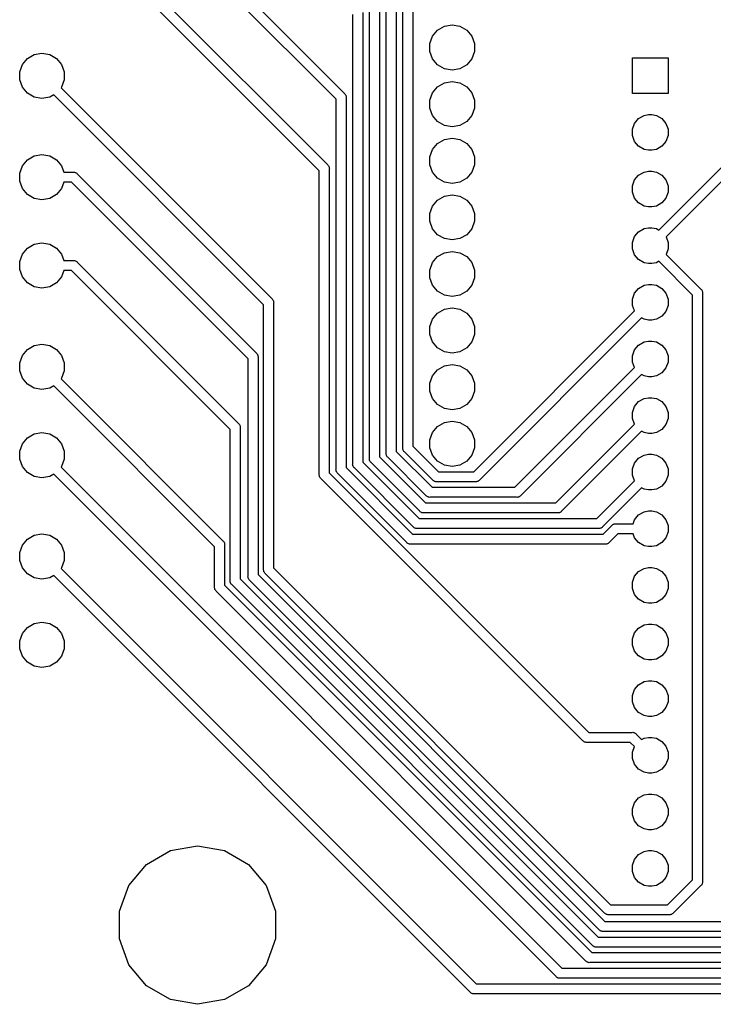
# Model space of a CAD drawing. Extents: x 82 to 157, y -127 to -14.
# Tile 1 of 5: x 83 to 115, y -127 to -83. Entities that reach past the tile are written whole.
import ezdxf

# ---------------------------------------------------------------- set-up
doc = ezdxf.new("R2010")
doc.units = 0
doc.header["$MEASUREMENT"] = 0
doc.layers.add('BLACK', color=7, linetype='CONTINUOUS')

msp = doc.modelspace()

# ---------------------------------------------------------------- linework, layer by layer
at = {"layer": 'BLACK', "linetype": 'CONTINUOUS'}
for p, q in [((100.655, -101.783), (100.655, -72.1188)), ((101.105, -72.0354), (101.105, -101.7)), ((85.31, -73.1554), (98.0322, -85.8776)), ((97.655, -86.1368), (84.9853, -73.4671)), ((99.905, -102.023), (99.905, -75.3312)), ((100.355, -75.2478), (100.355, -101.94)), ((85.31, -77.1178), (97.2822, -89.09)), ((96.905, -89.3492), (84.9853, -77.4295)), ((99.605, -79.0444), (99.605, -102.18)), ((99.155, -102.263), (99.155, -79.1278)), ((98.405, -102.503), (98.405, -82.3402)), ((98.855, -82.2568), (98.855, -102.42)), ((101.991, -83.3123), (102.217, -83.0421)), ((102.217, -83.0421), (102.523, -82.8658)), ((102.523, -82.8658), (102.87, -82.8046)), ((102.87, -82.8046), (103.217, -82.8658)), ((103.217, -82.8658), (103.523, -83.0421)), ((103.523, -83.0421), (103.749, -83.3123)), ((101.87, -83.6437), (101.991, -83.3123)), ((103.749, -83.3123), (103.87, -83.6437)), ((101.87, -83.9963), (101.87, -83.6437)), ((103.87, -83.6437), (103.87, -83.9963)), ((83.5756, -84.5823), (83.8023, -84.3121)), ((83.8023, -84.3121), (84.1077, -84.1358)), ((84.1077, -84.1358), (84.455, -84.0746)), ((84.455, -84.0746), (84.8023, -84.1358)), ((84.8023, -84.1358), (85.1077, -84.3121)), ((85.1077, -84.3121), (85.3344, -84.5823)), ((101.991, -84.3277), (101.87, -83.9963)), ((102.217, -84.5979), (101.991, -84.3277)), ((103.749, -84.3277), (103.523, -84.5979)), ((103.87, -83.9963), (103.749, -84.3277)), ((110.96, -85.89), (110.96, -84.29)), ((110.96, -84.29), (112.56, -84.29)), ((112.56, -84.29), (112.56, -85.89)), ((83.455, -84.9137), (83.5756, -84.5823)), ((85.3344, -84.5823), (85.455, -84.9137)), ((102.523, -84.7742), (102.217, -84.5979)), ((102.87, -84.8354), (102.523, -84.7742)), ((103.217, -84.7742), (102.87, -84.8354)), ((103.523, -84.5979), (103.217, -84.7742)), ((83.455, -85.2663), (83.455, -84.9137)), ((85.455, -84.9137), (85.455, -85.2663)), ((83.5756, -85.5977), (83.455, -85.2663)), ((83.8023, -85.8679), (83.5756, -85.5977)), ((85.3344, -85.5977), (85.31, -85.6268)), ((85.31, -85.6268), (94.7822, -95.099)), ((85.455, -85.2663), (85.3344, -85.5977)), ((101.991, -85.8523), (102.217, -85.5821)), ((102.217, -85.5821), (102.523, -85.4058)), ((102.523, -85.4058), (102.87, -85.3446)), ((102.87, -85.3446), (103.217, -85.4058)), ((103.217, -85.4058), (103.523, -85.5821)), ((103.523, -85.5821), (103.749, -85.8523)), ((84.1077, -86.0442), (83.8023, -85.8679)), ((84.455, -86.1054), (84.1077, -86.0442)), ((84.8023, -86.0442), (84.455, -86.1054)), ((84.9853, -85.9385), (84.8023, -86.0442)), ((94.405, -95.3582), (84.9853, -85.9385)), ((98.0322, -85.8776), (98.055, -85.8967)), ((98.055, -85.8967), (98.0699, -85.9226)), ((98.0699, -85.9226), (98.0871, -85.947)), ((98.0871, -85.947), (98.0897, -85.9568)), ((98.0897, -85.9568), (98.0947, -85.9655)), ((98.0947, -85.9655), (98.0999, -85.9949)), ((98.0999, -85.9949), (98.1076, -86.0237)), ((98.1076, -86.0237), (98.105, -86.0534)), ((98.105, -86.0534), (98.105, -102.66)), ((101.87, -86.1837), (101.991, -85.8523)), ((103.749, -85.8523), (103.87, -86.1837)), ((112.56, -85.89), (110.96, -85.89)), ((97.655, -102.743), (97.655, -86.1368)), ((101.87, -86.5363), (101.87, -86.1837)), ((101.991, -86.8677), (101.87, -86.5363)), ((103.87, -86.5363), (103.749, -86.8677)), ((103.87, -86.1837), (103.87, -86.5363)), ((102.217, -87.1379), (101.991, -86.8677)), ((103.749, -86.8677), (103.523, -87.1379)), ((111.056, -87.2238), (111.238, -87.0077)), ((111.238, -87.0077), (111.482, -86.8666)), ((111.482, -86.8666), (111.69, -86.83)), ((111.69, -86.83), (111.83, -86.83)), ((111.83, -86.83), (112.038, -86.8666)), ((112.038, -86.8666), (112.282, -87.0077)), ((112.282, -87.0077), (112.464, -87.2238)), ((102.523, -87.3142), (102.217, -87.1379)), ((102.87, -87.3754), (102.523, -87.3142)), ((103.217, -87.3142), (102.87, -87.3754)), ((103.523, -87.1379), (103.217, -87.3142)), ((110.96, -87.4889), (111.056, -87.2238)), ((112.464, -87.2238), (112.56, -87.4889)), ((102.523, -87.9458), (102.87, -87.8846)), ((102.87, -87.8846), (103.217, -87.9458)), ((110.96, -87.7711), (110.96, -87.4889)), ((111.056, -88.0362), (110.96, -87.7711)), ((112.144, -92.0079), (116.674, -87.4778)), ((112.56, -87.7711), (112.464, -88.0362)), ((116.933, -87.855), (112.469, -92.3191)), ((112.56, -87.4889), (112.56, -87.7711)), ((101.991, -88.3923), (102.217, -88.1221)), ((102.217, -88.1221), (102.523, -87.9458)), ((103.217, -87.9458), (103.523, -88.1221)), ((103.523, -88.1221), (103.749, -88.3923)), ((111.238, -88.2523), (111.056, -88.0362)), ((111.482, -88.3934), (111.238, -88.2523)), ((112.282, -88.2523), (112.038, -88.3934)), ((112.464, -88.0362), (112.282, -88.2523)), ((83.8023, -88.8587), (84.1077, -88.6824)), ((84.1077, -88.6824), (84.455, -88.6212)), ((84.455, -88.6212), (84.8023, -88.6824)), ((84.8023, -88.6824), (85.1077, -88.8587)), ((101.87, -88.7237), (101.991, -88.3923)), ((101.87, -89.0763), (101.87, -88.7237)), ((103.749, -88.3923), (103.87, -88.7237)), ((103.87, -88.7237), (103.87, -89.0763)), ((111.69, -88.43), (111.482, -88.3934)), ((111.83, -88.43), (111.69, -88.43)), ((112.038, -88.3934), (111.83, -88.43)), ((83.455, -89.4603), (83.5756, -89.1289)), ((83.5756, -89.1289), (83.8023, -88.8587)), ((85.1077, -88.8587), (85.3344, -89.1289)), ((85.3344, -89.1289), (85.4373, -89.4116)), ((97.2822, -89.09), (97.305, -89.1091)), ((97.305, -89.1091), (97.3199, -89.135)), ((97.3199, -89.135), (97.3371, -89.1594)), ((97.3371, -89.1594), (97.3397, -89.1692)), ((97.3397, -89.1692), (97.3447, -89.1779)), ((97.3447, -89.1779), (97.3499, -89.2073)), ((97.3499, -89.2073), (97.3576, -89.2361)), ((101.991, -89.4077), (101.87, -89.0763)), ((103.87, -89.0763), (103.749, -89.4077)), ((83.455, -89.8129), (83.455, -89.4603)), ((85.4373, -89.4116), (85.8594, -89.4116)), ((85.8594, -89.4116), (85.8891, -89.409)), ((85.8891, -89.409), (85.9179, -89.4167)), ((85.9179, -89.4167), (85.9474, -89.4219)), ((85.9474, -89.4219), (85.9561, -89.4269)), ((85.9561, -89.4269), (85.9658, -89.4295)), ((85.9658, -89.4295), (85.9902, -89.4467)), ((85.9902, -89.4467), (86.0161, -89.4616)), ((86.0161, -89.4616), (86.0353, -89.4844)), ((86.0353, -89.4844), (94.0822, -97.5313)), ((96.905, -102.983), (96.905, -89.3492)), ((97.3576, -89.2361), (97.355, -89.2658)), ((97.355, -89.2658), (97.355, -102.9)), ((102.217, -89.6779), (101.991, -89.4077)), ((103.749, -89.4077), (103.523, -89.6779)), ((111.056, -89.7638), (111.238, -89.5477)), ((111.238, -89.5477), (111.482, -89.4066)), ((111.482, -89.4066), (111.69, -89.37)), ((111.69, -89.37), (111.83, -89.37)), ((111.83, -89.37), (112.038, -89.4066)), ((112.038, -89.4066), (112.282, -89.5477)), ((112.282, -89.5477), (112.464, -89.7638)), ((83.5756, -90.1443), (83.455, -89.8129)), ((85.4373, -89.8616), (85.3344, -90.1443)), ((85.776, -89.8616), (85.4373, -89.8616)), ((93.705, -97.7906), (85.776, -89.8616)), ((102.523, -89.8542), (102.217, -89.6779)), ((102.87, -89.9154), (102.523, -89.8542)), ((103.217, -89.8542), (102.87, -89.9154)), ((103.523, -89.6779), (103.217, -89.8542)), ((110.96, -90.0289), (111.056, -89.7638)), ((110.96, -90.3111), (110.96, -90.0289)), ((112.464, -89.7638), (112.56, -90.0289)), ((112.56, -90.0289), (112.56, -90.3111)), ((83.8023, -90.4145), (83.5756, -90.1443)), ((84.1077, -90.5908), (83.8023, -90.4145)), ((85.1077, -90.4145), (84.8023, -90.5908)), ((85.3344, -90.1443), (85.1077, -90.4145)), ((102.217, -90.6621), (102.523, -90.4858)), ((102.523, -90.4858), (102.87, -90.4246)), ((102.87, -90.4246), (103.217, -90.4858)), ((103.217, -90.4858), (103.523, -90.6621)), ((111.056, -90.5762), (110.96, -90.3111)), ((112.56, -90.3111), (112.464, -90.5762)), ((84.455, -90.652), (84.1077, -90.5908)), ((84.8023, -90.5908), (84.455, -90.652)), ((101.87, -91.2637), (101.991, -90.9323)), ((101.991, -90.9323), (102.217, -90.6621)), ((103.523, -90.6621), (103.749, -90.9323)), ((103.749, -90.9323), (103.87, -91.2637)), ((111.238, -90.7923), (111.056, -90.5762)), ((111.482, -90.9334), (111.238, -90.7923)), ((111.69, -90.97), (111.482, -90.9334)), ((111.83, -90.97), (111.69, -90.97)), ((112.038, -90.9334), (111.83, -90.97)), ((112.282, -90.7923), (112.038, -90.9334)), ((112.464, -90.5762), (112.282, -90.7923)), ((101.87, -91.6163), (101.87, -91.2637)), ((103.87, -91.2637), (103.87, -91.6163)), ((101.991, -91.9477), (101.87, -91.6163)), ((103.87, -91.6163), (103.749, -91.9477)), ((102.217, -92.2179), (101.991, -91.9477)), ((102.523, -92.3942), (102.217, -92.2179)), ((103.523, -92.2179), (103.217, -92.3942)), ((103.749, -91.9477), (103.523, -92.2179)), ((110.96, -92.5689), (111.056, -92.3038)), ((111.056, -92.3038), (111.238, -92.0877)), ((111.238, -92.0877), (111.482, -91.9466)), ((111.482, -91.9466), (111.69, -91.91)), ((111.69, -91.91), (111.83, -91.91)), ((111.83, -91.91), (112.038, -91.9466)), ((112.038, -91.9466), (112.144, -92.0079)), ((83.8023, -92.8211), (84.1077, -92.6448)), ((84.1077, -92.6448), (84.455, -92.5836)), ((84.455, -92.5836), (84.8023, -92.6448)), ((84.8023, -92.6448), (85.1077, -92.8211)), ((102.87, -92.4554), (102.523, -92.3942)), ((103.217, -92.3942), (102.87, -92.4554)), ((110.96, -92.8511), (110.96, -92.5689)), ((112.469, -92.3191), (112.56, -92.5689)), ((112.56, -92.5689), (112.56, -92.8511)), ((83.455, -93.4227), (83.5756, -93.0913)), ((83.5756, -93.0913), (83.8023, -92.8211)), ((85.1077, -92.8211), (85.3344, -93.0913)), ((85.3344, -93.0913), (85.4373, -93.374)), ((102.217, -93.2021), (102.523, -93.0258)), ((102.523, -93.0258), (102.87, -92.9646)), ((102.87, -92.9646), (103.217, -93.0258)), ((103.217, -93.0258), (103.523, -93.2021)), ((111.056, -93.1162), (110.96, -92.8511)), ((111.238, -93.3323), (111.056, -93.1162)), ((112.56, -92.8511), (112.469, -93.1009)), ((112.469, -93.1009), (114.032, -94.664)), ((83.455, -93.7753), (83.455, -93.4227)), ((85.4373, -93.374), (85.8594, -93.374)), ((85.8594, -93.374), (85.8891, -93.3714)), ((85.8891, -93.3714), (85.9179, -93.3791)), ((85.9179, -93.3791), (85.9474, -93.3843)), ((85.9474, -93.3843), (85.9561, -93.3893)), ((85.9561, -93.3893), (85.9658, -93.3919)), ((85.9658, -93.3919), (85.9902, -93.4091)), ((85.9902, -93.4091), (86.0161, -93.424)), ((86.0161, -93.424), (86.0353, -93.4468)), ((86.0353, -93.4468), (93.2822, -100.694)), ((101.87, -93.8037), (101.991, -93.4723)), ((101.991, -93.4723), (102.217, -93.2021)), ((103.523, -93.2021), (103.749, -93.4723)), ((103.749, -93.4723), (103.87, -93.8037)), ((111.482, -93.4734), (111.238, -93.3323)), ((111.69, -93.51), (111.482, -93.4734)), ((111.83, -93.51), (111.69, -93.51)), ((112.038, -93.4734), (111.83, -93.51)), ((112.144, -93.4121), (112.038, -93.4734)), ((113.655, -94.9232), (112.144, -93.4121)), ((83.5756, -94.1067), (83.455, -93.7753)), ((85.4373, -93.824), (85.3344, -94.1067)), ((85.776, -93.824), (85.4373, -93.824)), ((92.905, -100.953), (85.776, -93.824)), ((101.87, -94.1563), (101.87, -93.8037)), ((103.87, -93.8037), (103.87, -94.1563)), ((83.8023, -94.3769), (83.5756, -94.1067)), ((84.1077, -94.5532), (83.8023, -94.3769)), ((85.1077, -94.3769), (84.8023, -94.5532)), ((85.3344, -94.1067), (85.1077, -94.3769)), ((101.991, -94.4877), (101.87, -94.1563)), ((102.217, -94.7579), (101.991, -94.4877)), ((103.749, -94.4877), (103.523, -94.7579)), ((103.87, -94.1563), (103.749, -94.4877)), ((111.238, -94.6277), (111.482, -94.4866)), ((111.482, -94.4866), (111.69, -94.45)), ((111.69, -94.45), (111.83, -94.45)), ((111.83, -94.45), (112.038, -94.4866)), ((112.038, -94.4866), (112.282, -94.6277)), ((84.455, -94.6144), (84.1077, -94.5532)), ((84.8023, -94.5532), (84.455, -94.6144)), ((102.523, -94.9342), (102.217, -94.7579)), ((102.87, -94.9954), (102.523, -94.9342)), ((103.217, -94.9342), (102.87, -94.9954)), ((103.523, -94.7579), (103.217, -94.9342)), ((110.96, -95.1089), (111.056, -94.8438)), ((111.056, -94.8438), (111.238, -94.6277)), ((112.282, -94.6277), (112.464, -94.8438)), ((112.464, -94.8438), (112.56, -95.1089)), ((113.655, -121.157), (113.655, -94.9232)), ((114.032, -94.664), (114.055, -94.6831)), ((114.055, -94.6831), (114.07, -94.709)), ((114.07, -94.709), (114.087, -94.7334)), ((114.087, -94.7334), (114.09, -94.7432)), ((114.09, -94.7432), (114.095, -94.7519)), ((114.095, -94.7519), (114.1, -94.7813)), ((114.1, -94.7813), (114.108, -94.8101)), ((114.108, -94.8101), (114.105, -94.8398)), ((114.105, -94.8398), (114.105, -121.24)), ((94.405, -107.24), (94.405, -95.3582)), ((94.7822, -95.099), (94.805, -95.1181)), ((94.805, -95.1181), (94.8199, -95.144)), ((94.8199, -95.144), (94.8371, -95.1684)), ((94.8371, -95.1684), (94.8397, -95.1782)), ((94.8397, -95.1782), (94.8447, -95.1869)), ((94.8447, -95.1869), (94.8499, -95.2163)), ((94.8499, -95.2163), (94.8576, -95.2451)), ((94.8576, -95.2451), (94.855, -95.2748)), ((94.855, -95.2748), (94.855, -107.157)), ((110.96, -95.3911), (110.96, -95.1089)), ((111.051, -95.6409), (110.96, -95.3911)), ((112.56, -95.3911), (112.464, -95.6562)), ((112.56, -95.1089), (112.56, -95.3911)), ((101.991, -96.0123), (102.217, -95.7421)), ((102.217, -95.7421), (102.523, -95.5658)), ((102.523, -95.5658), (102.87, -95.5046)), ((102.87, -95.5046), (103.217, -95.5658)), ((103.217, -95.5658), (103.523, -95.7421)), ((103.523, -95.7421), (103.749, -96.0123)), ((103.842, -102.85), (111.051, -95.6409)), ((112.464, -95.6562), (112.282, -95.8723)), ((101.87, -96.3437), (101.991, -96.0123)), ((103.749, -96.0123), (103.87, -96.3437)), ((111.376, -95.9521), (104.101, -103.227)), ((111.482, -96.0134), (111.376, -95.9521)), ((111.69, -96.05), (111.482, -96.0134)), ((111.83, -96.05), (111.69, -96.05)), ((112.038, -96.0134), (111.83, -96.05)), ((112.282, -95.8723), (112.038, -96.0134)), ((101.87, -96.6963), (101.87, -96.3437)), ((101.991, -97.0277), (101.87, -96.6963)), ((103.87, -96.6963), (103.749, -97.0277)), ((103.87, -96.3437), (103.87, -96.6963)), ((84.1077, -97.1914), (84.455, -97.1302)), ((84.455, -97.1302), (84.8023, -97.1914)), ((102.217, -97.2979), (101.991, -97.0277)), ((103.749, -97.0277), (103.523, -97.2979)), ((111.056, -97.3838), (111.238, -97.1677)), ((111.238, -97.1677), (111.482, -97.0266)), ((111.482, -97.0266), (111.69, -96.99)), ((111.69, -96.99), (111.83, -96.99)), ((111.83, -96.99), (112.038, -97.0266)), ((112.038, -97.0266), (112.282, -97.1677)), ((112.282, -97.1677), (112.464, -97.3838)), ((83.5756, -97.6379), (83.8023, -97.3677)), ((83.8023, -97.3677), (84.1077, -97.1914)), ((84.8023, -97.1914), (85.1077, -97.3677)), ((85.1077, -97.3677), (85.3344, -97.6379)), ((94.0822, -97.5313), (94.105, -97.5505)), ((94.105, -97.5505), (94.1199, -97.5764)), ((94.1199, -97.5764), (94.1371, -97.6008)), ((94.1371, -97.6008), (94.1397, -97.6105)), ((94.1397, -97.6105), (94.1447, -97.6192)), ((94.1447, -97.6192), (94.1499, -97.6486)), ((102.523, -97.4742), (102.217, -97.2979)), ((102.87, -97.5354), (102.523, -97.4742)), ((103.217, -97.4742), (102.87, -97.5354)), ((103.523, -97.2979), (103.217, -97.4742)), ((110.96, -97.6489), (111.056, -97.3838)), ((112.464, -97.3838), (112.56, -97.6489)), ((83.455, -97.9693), (83.5756, -97.6379)), ((83.455, -98.3219), (83.455, -97.9693)), ((85.3344, -97.6379), (85.455, -97.9693)), ((85.455, -97.9693), (85.455, -98.3219)), ((93.705, -107.54), (93.705, -97.7906)), ((94.1499, -97.6486), (94.1576, -97.6775)), ((94.1576, -97.6775), (94.155, -97.7072)), ((94.155, -97.7072), (94.155, -107.457)), ((102.523, -98.1058), (102.87, -98.0446)), ((102.87, -98.0446), (103.217, -98.1058)), ((110.96, -97.9311), (110.96, -97.6489)), ((111.051, -98.1809), (110.96, -97.9311)), ((112.56, -97.9311), (112.464, -98.1962)), ((112.56, -97.6489), (112.56, -97.9311)), ((83.5756, -98.6533), (83.455, -98.3219)), ((85.455, -98.3219), (85.3344, -98.6533)), ((101.991, -98.5523), (102.217, -98.2821)), ((102.217, -98.2821), (102.523, -98.1058)), ((103.217, -98.1058), (103.523, -98.2821)), ((103.523, -98.2821), (103.749, -98.5523)), ((105.682, -103.55), (111.051, -98.1809)), ((111.376, -98.4921), (105.941, -103.927)), ((111.482, -98.5534), (111.376, -98.4921)), ((112.282, -98.4123), (112.038, -98.5534)), ((112.464, -98.1962), (112.282, -98.4123)), ((83.8023, -98.9235), (83.5756, -98.6533)), ((84.1077, -99.0998), (83.8023, -98.9235)), ((85.3344, -98.6533), (85.31, -98.6824)), ((85.31, -98.6824), (85.628, -99.0004)), ((101.87, -98.8837), (101.991, -98.5523)), ((101.87, -99.2363), (101.87, -98.8837)), ((103.749, -98.5523), (103.87, -98.8837)), ((103.87, -98.8837), (103.87, -99.2363)), ((111.69, -98.59), (111.482, -98.5534)), ((111.83, -98.59), (111.69, -98.59)), ((112.038, -98.5534), (111.83, -98.59)), ((84.455, -99.161), (84.1077, -99.0998)), ((84.8023, -99.0998), (84.455, -99.161)), ((84.9853, -98.9941), (84.8023, -99.0998)), ((85.3098, -99.3186), (84.9853, -98.9941)), ((92.205, -106.214), (85.3098, -99.3186)), ((85.3098, -99.3186), (85.3098, -99.3186)), ((85.628, -99.0004), (85.628, -99.0004)), ((85.628, -99.0004), (92.5821, -105.955)), ((101.991, -99.5677), (101.87, -99.2363)), ((103.87, -99.2363), (103.749, -99.5677)), ((102.217, -99.8379), (101.991, -99.5677)), ((103.749, -99.5677), (103.523, -99.8379)), ((111.056, -99.9238), (111.238, -99.7077)), ((111.238, -99.7077), (111.482, -99.5666)), ((111.482, -99.5666), (111.69, -99.53)), ((111.69, -99.53), (111.83, -99.53)), ((111.83, -99.53), (112.038, -99.5666)), ((112.038, -99.5666), (112.282, -99.7077)), ((112.282, -99.7077), (112.464, -99.9238)), ((102.523, -100.014), (102.217, -99.8379)), ((102.87, -100.075), (102.523, -100.014)), ((103.217, -100.014), (102.87, -100.075)), ((103.523, -99.8379), (103.217, -100.014)), ((110.96, -100.189), (111.056, -99.9238)), ((110.96, -100.471), (110.96, -100.189)), ((112.464, -99.9238), (112.56, -100.189)), ((112.56, -100.189), (112.56, -100.471)), ((93.2822, -100.694), (93.305, -100.713)), ((102.217, -100.822), (102.523, -100.646)), ((102.523, -100.646), (102.87, -100.585)), ((102.87, -100.585), (103.217, -100.646)), ((103.217, -100.646), (103.523, -100.822)), ((111.051, -100.721), (110.96, -100.471)), ((112.56, -100.471), (112.464, -100.736)), ((84.1077, -101.154), (84.455, -101.093)), ((84.455, -101.093), (84.8023, -101.154)), ((92.905, -107.74), (92.905, -100.953)), ((93.305, -100.713), (93.3199, -100.739)), ((93.3199, -100.739), (93.3371, -100.763)), ((93.3371, -100.763), (93.3397, -100.773)), ((93.3397, -100.773), (93.3447, -100.782)), ((93.3447, -100.782), (93.3499, -100.811)), ((93.3499, -100.811), (93.3576, -100.84)), ((93.3576, -100.84), (93.355, -100.87)), ((93.355, -100.87), (93.355, -107.657)), ((101.87, -101.424), (101.991, -101.092)), ((101.991, -101.092), (102.217, -100.822)), ((103.523, -100.822), (103.749, -101.092)), ((103.749, -101.092), (103.87, -101.424)), ((107.522, -104.25), (111.051, -100.721)), ((111.376, -101.032), (107.781, -104.627)), ((111.482, -101.093), (111.376, -101.032)), ((111.69, -101.13), (111.482, -101.093)), ((111.83, -101.13), (111.69, -101.13)), ((112.038, -101.093), (111.83, -101.13)), ((112.282, -100.952), (112.038, -101.093)), ((112.464, -100.736), (112.282, -100.952)), ((83.5756, -101.6), (83.8023, -101.33)), ((83.8023, -101.33), (84.1077, -101.154)), ((84.8023, -101.154), (85.1077, -101.33)), ((85.1077, -101.33), (85.3344, -101.6)), ((101.87, -101.776), (101.87, -101.424)), ((103.87, -101.424), (103.87, -101.776)), ((83.455, -101.932), (83.5756, -101.6)), ((83.455, -102.284), (83.455, -101.932)), ((85.3344, -101.6), (85.455, -101.932)), ((85.455, -101.932), (85.455, -102.284)), ((99.9024, -102.053), (99.905, -102.023)), ((100.355, -101.94), (101.965, -103.55)), ((100.652, -101.813), (100.655, -101.783)), ((100.66, -101.842), (100.652, -101.813)), ((100.665, -101.871), (100.66, -101.842)), ((100.67, -101.88), (100.665, -101.871)), ((100.673, -101.89), (100.67, -101.88)), ((100.69, -101.914), (100.673, -101.89)), ((100.705, -101.94), (100.69, -101.914)), ((100.728, -101.959), (100.705, -101.94)), ((101.996, -103.227), (100.728, -101.959)), ((101.105, -101.7), (102.255, -102.85)), ((101.991, -102.108), (101.87, -101.776)), ((103.87, -101.776), (103.749, -102.108)), ((83.5756, -102.616), (83.455, -102.284)), ((85.455, -102.284), (85.3344, -102.616)), ((98.855, -102.42), (101.385, -104.95)), ((99.1524, -102.293), (99.155, -102.263)), ((99.1601, -102.322), (99.1524, -102.293)), ((99.1653, -102.351), (99.1601, -102.322)), ((99.1703, -102.36), (99.1653, -102.351)), ((99.1729, -102.369), (99.1703, -102.36)), ((99.1901, -102.394), (99.1729, -102.369)), ((99.205, -102.42), (99.1901, -102.394)), ((99.2278, -102.439), (99.205, -102.42)), ((101.416, -104.627), (99.2278, -102.439)), ((99.605, -102.18), (101.675, -104.25)), ((99.9101, -102.082), (99.9024, -102.053)), ((99.9153, -102.111), (99.9101, -102.082)), ((99.9203, -102.12), (99.9153, -102.111)), ((99.9229, -102.13), (99.9203, -102.12)), ((99.9401, -102.154), (99.9229, -102.13)), ((99.955, -102.18), (99.9401, -102.154)), ((99.9778, -102.199), (99.955, -102.18)), ((101.706, -103.927), (99.9778, -102.199)), ((102.217, -102.378), (101.991, -102.108)), ((102.523, -102.554), (102.217, -102.378)), ((103.523, -102.378), (103.217, -102.554)), ((103.749, -102.108), (103.523, -102.378)), ((110.96, -102.729), (111.056, -102.464)), ((111.056, -102.464), (111.238, -102.248)), ((111.238, -102.248), (111.482, -102.107)), ((111.482, -102.107), (111.69, -102.07)), ((111.69, -102.07), (111.83, -102.07)), ((111.83, -102.07), (112.038, -102.107)), ((112.038, -102.107), (112.282, -102.248)), ((112.282, -102.248), (112.464, -102.464)), ((112.464, -102.464), (112.56, -102.729)), ((83.8023, -102.886), (83.5756, -102.616)), ((84.1077, -103.062), (83.8023, -102.886)), ((85.3344, -102.616), (85.31, -102.645)), ((85.31, -102.645), (107.79, -125.125)), ((97.355, -102.9), (109, -114.545)), ((97.6524, -102.773), (97.655, -102.743)), ((97.6601, -102.802), (97.6524, -102.773)), ((97.6653, -102.831), (97.6601, -102.802)), ((97.6703, -102.84), (97.6653, -102.831)), ((97.6729, -102.849), (97.6703, -102.84)), ((97.6901, -102.874), (97.6729, -102.849)), ((97.705, -102.9), (97.6901, -102.874)), ((97.7278, -102.919), (97.705, -102.9)), ((100.836, -106.027), (97.7278, -102.919)), ((98.105, -102.66), (101.095, -105.65)), ((98.4024, -102.533), (98.405, -102.503)), ((98.4101, -102.562), (98.4024, -102.533)), ((98.4153, -102.591), (98.4101, -102.562)), ((98.4203, -102.6), (98.4153, -102.591)), ((98.4229, -102.609), (98.4203, -102.6)), ((98.4401, -102.634), (98.4229, -102.609)), ((98.455, -102.66), (98.4401, -102.634)), ((98.4778, -102.679), (98.455, -102.66)), ((101.126, -105.327), (98.4778, -102.679)), ((102.255, -102.85), (103.842, -102.85)), ((102.87, -102.615), (102.523, -102.554)), ((103.217, -102.554), (102.87, -102.615)), ((110.96, -103.011), (110.96, -102.729)), ((112.56, -102.729), (112.56, -103.011)), ((84.455, -103.123), (84.1077, -103.062)), ((84.8023, -103.062), (84.455, -103.123)), ((84.9853, -102.957), (84.8023, -103.062)), ((107.531, -125.502), (84.9853, -102.957)), ((96.9024, -103.013), (96.905, -102.983)), ((96.9101, -103.042), (96.9024, -103.013)), ((96.9153, -103.071), (96.9101, -103.042)), ((96.9203, -103.08), (96.9153, -103.071)), ((96.9229, -103.089), (96.9203, -103.08)), ((96.9401, -103.114), (96.9229, -103.089)), ((96.955, -103.14), (96.9401, -103.114)), ((96.9778, -103.159), (96.955, -103.14)), ((108.741, -114.922), (96.9778, -103.159)), ((102.015, -103.25), (101.996, -103.227)), ((102.041, -103.265), (102.015, -103.25)), ((102.065, -103.282), (102.041, -103.265)), ((102.075, -103.285), (102.065, -103.282)), ((102.084, -103.29), (102.075, -103.285)), ((102.113, -103.295), (102.084, -103.29)), ((102.142, -103.303), (102.113, -103.295)), ((102.172, -103.3), (102.142, -103.303)), ((103.925, -103.3), (102.172, -103.3)), ((103.955, -103.303), (103.925, -103.3)), ((103.984, -103.295), (103.955, -103.303)), ((104.013, -103.29), (103.984, -103.295)), ((104.022, -103.285), (104.013, -103.29)), ((104.032, -103.282), (104.022, -103.285)), ((104.056, -103.265), (104.032, -103.282)), ((104.082, -103.25), (104.056, -103.265)), ((104.101, -103.227), (104.082, -103.25)), ((109.362, -104.95), (111.051, -103.261)), ((111.051, -103.261), (110.96, -103.011)), ((112.464, -103.276), (112.282, -103.492)), ((112.56, -103.011), (112.464, -103.276)), ((101.965, -103.55), (105.682, -103.55)), ((111.376, -103.572), (109.621, -105.327)), ((111.482, -103.633), (111.376, -103.572)), ((111.69, -103.67), (111.482, -103.633)), ((111.83, -103.67), (111.69, -103.67)), ((112.038, -103.633), (111.83, -103.67)), ((112.282, -103.492), (112.038, -103.633)), ((101.725, -103.95), (101.706, -103.927)), ((101.751, -103.965), (101.725, -103.95)), ((101.775, -103.982), (101.751, -103.965)), ((101.785, -103.985), (101.775, -103.982)), ((101.794, -103.99), (101.785, -103.985)), ((101.823, -103.995), (101.794, -103.99)), ((101.852, -104.003), (101.823, -103.995)), ((101.882, -104), (101.852, -104.003)), ((105.765, -104), (101.882, -104)), ((105.795, -104.003), (105.765, -104)), ((105.824, -103.995), (105.795, -104.003)), ((105.853, -103.99), (105.824, -103.995)), ((105.862, -103.985), (105.853, -103.99)), ((105.872, -103.982), (105.862, -103.985)), ((105.896, -103.965), (105.872, -103.982)), ((105.922, -103.95), (105.896, -103.965)), ((105.941, -103.927), (105.922, -103.95)), ((101.435, -104.65), (101.416, -104.627)), ((101.461, -104.665), (101.435, -104.65)), ((101.486, -104.682), (101.461, -104.665)), ((101.495, -104.685), (101.486, -104.682)), ((101.504, -104.69), (101.495, -104.685)), ((101.675, -104.25), (107.522, -104.25)), ((107.702, -104.685), (107.693, -104.69)), ((107.712, -104.682), (107.702, -104.685)), ((107.736, -104.665), (107.712, -104.682)), ((107.762, -104.65), (107.736, -104.665)), ((107.781, -104.627), (107.762, -104.65)), ((111.238, -104.788), (111.482, -104.647)), ((111.482, -104.647), (111.69, -104.61)), ((111.69, -104.61), (111.83, -104.61)), ((111.83, -104.61), (112.038, -104.647)), ((112.038, -104.647), (112.282, -104.788)), ((101.385, -104.95), (109.362, -104.95)), ((101.533, -104.695), (101.504, -104.69)), ((101.562, -104.703), (101.533, -104.695)), ((101.592, -104.7), (101.562, -104.703)), ((107.605, -104.7), (101.592, -104.7)), ((107.635, -104.703), (107.605, -104.7)), ((107.664, -104.695), (107.635, -104.703)), ((107.693, -104.69), (107.664, -104.695)), ((110.991, -105.185), (111.056, -105.004)), ((111.056, -105.004), (111.238, -104.788)), ((112.282, -104.788), (112.464, -105.004)), ((112.464, -105.004), (112.56, -105.269)), ((101.145, -105.35), (101.126, -105.327)), ((101.171, -105.365), (101.145, -105.35)), ((101.196, -105.382), (101.171, -105.365)), ((101.205, -105.385), (101.196, -105.382)), ((101.214, -105.39), (101.205, -105.385)), ((101.243, -105.395), (101.214, -105.39)), ((101.272, -105.403), (101.243, -105.395)), ((101.302, -105.4), (101.272, -105.403)), ((109.445, -105.4), (101.302, -105.4)), ((109.475, -105.403), (109.445, -105.4)), ((109.504, -105.395), (109.475, -105.403)), ((109.533, -105.39), (109.504, -105.395)), ((109.542, -105.385), (109.533, -105.39)), ((109.552, -105.382), (109.542, -105.385)), ((109.576, -105.365), (109.552, -105.382)), ((109.602, -105.35), (109.576, -105.365)), ((109.621, -105.327), (109.602, -105.35)), ((109.652, -105.65), (110.044, -105.258)), ((110.044, -105.258), (110.063, -105.235)), ((110.063, -105.235), (110.089, -105.22)), ((110.089, -105.22), (110.113, -105.203)), ((110.113, -105.203), (110.123, -105.2)), ((110.123, -105.2), (110.132, -105.195)), ((110.132, -105.195), (110.161, -105.19)), ((110.161, -105.19), (110.19, -105.182)), ((110.19, -105.182), (110.22, -105.185)), ((110.22, -105.185), (110.991, -105.185)), ((112.56, -105.551), (112.464, -105.816)), ((112.56, -105.269), (112.56, -105.551)), ((83.5756, -106.147), (83.8023, -105.877)), ((83.8023, -105.877), (84.1077, -105.7)), ((84.1077, -105.7), (84.455, -105.639)), ((84.455, -105.639), (84.8023, -105.7)), ((84.8023, -105.7), (85.1077, -105.877)), ((85.1077, -105.877), (85.3344, -106.147)), ((92.5821, -105.955), (92.605, -105.974)), ((92.605, -105.974), (92.6199, -106)), ((92.6199, -106), (92.6371, -106.024)), ((101.095, -105.65), (109.652, -105.65)), ((110.303, -105.635), (109.911, -106.027)), ((110.991, -105.635), (110.303, -105.635)), ((111.056, -105.816), (110.991, -105.635)), ((111.238, -106.032), (111.056, -105.816)), ((112.464, -105.816), (112.282, -106.032)), ((83.455, -106.478), (83.5756, -106.147)), ((85.3344, -106.147), (85.455, -106.478)), ((92.205, -108.03), (92.205, -106.214)), ((92.6371, -106.024), (92.6397, -106.034)), ((92.6397, -106.034), (92.6447, -106.042)), ((92.6447, -106.042), (92.6499, -106.072)), ((92.6499, -106.072), (92.6576, -106.101)), ((92.6576, -106.101), (92.655, -106.13)), ((92.655, -106.13), (92.655, -107.947)), ((100.855, -106.05), (100.836, -106.027)), ((100.881, -106.065), (100.855, -106.05)), ((100.906, -106.082), (100.881, -106.065)), ((100.915, -106.085), (100.906, -106.082)), ((100.924, -106.09), (100.915, -106.085)), ((100.953, -106.095), (100.924, -106.09)), ((100.982, -106.103), (100.953, -106.095)), ((101.012, -106.1), (100.982, -106.103)), ((109.735, -106.1), (101.012, -106.1)), ((109.765, -106.103), (109.735, -106.1)), ((109.794, -106.095), (109.765, -106.103)), ((109.823, -106.09), (109.794, -106.095)), ((109.832, -106.085), (109.823, -106.09)), ((109.841, -106.082), (109.832, -106.085)), ((109.866, -106.065), (109.841, -106.082)), ((109.892, -106.05), (109.866, -106.065)), ((109.911, -106.027), (109.892, -106.05)), ((111.482, -106.173), (111.238, -106.032)), ((111.69, -106.21), (111.482, -106.173)), ((111.83, -106.21), (111.69, -106.21)), ((112.038, -106.173), (111.83, -106.21)), ((112.282, -106.032), (112.038, -106.173)), ((83.455, -106.831), (83.455, -106.478)), ((83.5756, -107.162), (83.455, -106.831)), ((85.455, -106.831), (85.3344, -107.162)), ((85.455, -106.478), (85.455, -106.831)), ((83.8023, -107.432), (83.5756, -107.162)), ((85.3344, -107.162), (85.31, -107.191)), ((85.31, -107.191), (103.944, -125.825)), ((94.4024, -107.27), (94.405, -107.24)), ((94.4101, -107.299), (94.4024, -107.27)), ((94.4153, -107.328), (94.4101, -107.299)), ((94.4203, -107.337), (94.4153, -107.328)), ((94.855, -107.157), (109.973, -122.275)), ((111.056, -107.544), (111.238, -107.328)), ((111.238, -107.328), (111.482, -107.187)), ((111.482, -107.187), (111.69, -107.15)), ((111.69, -107.15), (111.83, -107.15)), ((111.83, -107.15), (112.038, -107.187)), ((112.038, -107.187), (112.282, -107.328)), ((112.282, -107.328), (112.464, -107.544)), ((84.1077, -107.609), (83.8023, -107.432)), ((84.455, -107.67), (84.1077, -107.609)), ((84.8023, -107.609), (84.455, -107.67)), ((84.9853, -107.503), (84.8023, -107.609)), ((103.684, -126.202), (84.9853, -107.503)), ((92.9024, -107.77), (92.905, -107.74)), ((92.9101, -107.799), (92.9024, -107.77)), ((93.355, -107.657), (109.423, -123.725)), ((93.7024, -107.57), (93.705, -107.54)), ((93.7101, -107.599), (93.7024, -107.57)), ((93.7153, -107.628), (93.7101, -107.599)), ((93.7203, -107.637), (93.7153, -107.628)), ((93.7229, -107.647), (93.7203, -107.637)), ((93.74, -107.671), (93.7229, -107.647)), ((93.755, -107.697), (93.74, -107.671)), ((93.7778, -107.716), (93.755, -107.697)), ((109.464, -123.402), (93.7778, -107.716)), ((94.155, -107.457), (109.723, -123.025)), ((94.4229, -107.347), (94.4203, -107.337)), ((94.4401, -107.371), (94.4229, -107.347)), ((94.455, -107.397), (94.4401, -107.371)), ((94.4778, -107.416), (94.455, -107.397)), ((109.714, -122.652), (94.4778, -107.416)), ((110.96, -107.809), (111.056, -107.544)), ((112.464, -107.544), (112.56, -107.809)), ((92.2024, -108.06), (92.205, -108.03)), ((92.2101, -108.089), (92.2024, -108.06)), ((92.2153, -108.118), (92.2101, -108.089)), ((92.2203, -108.127), (92.2153, -108.118)), ((92.2229, -108.137), (92.2203, -108.127)), ((92.24, -108.161), (92.2229, -108.137)), ((92.255, -108.187), (92.24, -108.161)), ((92.2778, -108.206), (92.255, -108.187)), ((108.874, -124.802), (92.2778, -108.206)), ((92.655, -107.947), (109.133, -124.425)), ((92.9153, -107.828), (92.9101, -107.799)), ((92.9203, -107.837), (92.9153, -107.828)), ((92.9229, -107.847), (92.9203, -107.837)), ((92.9401, -107.871), (92.9229, -107.847)), ((92.955, -107.897), (92.9401, -107.871)), ((92.9778, -107.916), (92.955, -107.897)), ((109.164, -124.102), (92.9778, -107.916)), ((110.96, -108.091), (110.96, -107.809)), ((111.056, -108.356), (110.96, -108.091)), ((112.56, -108.091), (112.464, -108.356)), ((112.56, -107.809), (112.56, -108.091)), ((111.238, -108.572), (111.056, -108.356)), ((111.482, -108.713), (111.238, -108.572)), ((112.282, -108.572), (112.038, -108.713)), ((112.464, -108.356), (112.282, -108.572)), ((111.69, -108.75), (111.482, -108.713)), ((111.83, -108.75), (111.69, -108.75)), ((112.038, -108.713), (111.83, -108.75)), ((83.5756, -110.109), (83.8023, -109.839)), ((83.8023, -109.839), (84.1077, -109.663)), ((84.1077, -109.663), (84.455, -109.602)), ((84.455, -109.602), (84.8023, -109.663)), ((84.8023, -109.663), (85.1077, -109.839)), ((85.1077, -109.839), (85.3344, -110.109)), ((111.056, -110.084), (111.238, -109.868)), ((111.238, -109.868), (111.482, -109.727)), ((111.482, -109.727), (111.69, -109.69)), ((111.69, -109.69), (111.83, -109.69)), ((111.83, -109.69), (112.038, -109.727)), ((112.038, -109.727), (112.282, -109.868)), ((112.282, -109.868), (112.464, -110.084)), ((83.455, -110.441), (83.5756, -110.109)), ((85.3344, -110.109), (85.455, -110.441)), ((110.96, -110.349), (111.056, -110.084)), ((110.96, -110.631), (110.96, -110.349)), ((112.464, -110.084), (112.56, -110.349)), ((112.56, -110.349), (112.56, -110.631)), ((83.455, -110.793), (83.455, -110.441)), ((83.5756, -111.125), (83.455, -110.793)), ((85.455, -110.793), (85.3344, -111.125)), ((85.455, -110.441), (85.455, -110.793)), ((111.056, -110.896), (110.96, -110.631)), ((112.56, -110.631), (112.464, -110.896)), ((83.8023, -111.395), (83.5756, -111.125)), ((85.3344, -111.125), (85.1077, -111.395)), ((111.238, -111.112), (111.056, -110.896)), ((111.482, -111.253), (111.238, -111.112)), ((111.69, -111.29), (111.482, -111.253)), ((111.83, -111.29), (111.69, -111.29)), ((112.038, -111.253), (111.83, -111.29)), ((112.282, -111.112), (112.038, -111.253)), ((112.464, -110.896), (112.282, -111.112)), ((84.1077, -111.571), (83.8023, -111.395)), ((84.455, -111.632), (84.1077, -111.571)), ((84.8023, -111.571), (84.455, -111.632)), ((85.1077, -111.395), (84.8023, -111.571)), ((110.96, -112.889), (111.056, -112.624)), ((111.056, -112.624), (111.238, -112.408)), ((111.238, -112.408), (111.482, -112.267)), ((111.482, -112.267), (111.69, -112.23)), ((111.69, -112.23), (111.83, -112.23)), ((111.83, -112.23), (112.038, -112.267)), ((112.038, -112.267), (112.282, -112.408)), ((112.282, -112.408), (112.464, -112.624)), ((112.464, -112.624), (112.56, -112.889)), ((110.96, -113.171), (110.96, -112.889)), ((112.56, -112.889), (112.56, -113.171)), ((111.056, -113.436), (110.96, -113.171)), ((111.238, -113.652), (111.056, -113.436)), ((112.464, -113.436), (112.282, -113.652)), ((112.56, -113.171), (112.464, -113.436)), ((111.482, -113.793), (111.238, -113.652)), ((111.69, -113.83), (111.482, -113.793)), ((111.83, -113.83), (111.69, -113.83)), ((112.038, -113.793), (111.83, -113.83)), ((112.282, -113.652), (112.038, -113.793)), ((109, -114.545), (110.95, -114.545)), ((110.95, -114.545), (110.98, -114.542)), ((110.98, -114.542), (111.009, -114.55)), ((111.009, -114.55), (111.038, -114.555)), ((111.038, -114.555), (111.047, -114.56)), ((111.047, -114.56), (111.057, -114.563)), ((111.057, -114.563), (111.081, -114.58)), ((111.081, -114.58), (111.107, -114.595)), ((111.107, -114.595), (111.126, -114.618)), ((111.126, -114.618), (111.376, -114.868)), ((111.376, -114.868), (111.482, -114.807)), ((111.482, -114.807), (111.69, -114.77)), ((111.69, -114.77), (111.83, -114.77)), ((111.83, -114.77), (112.038, -114.807)), ((112.038, -114.807), (112.282, -114.948)), ((108.76, -114.945), (108.741, -114.922)), ((108.786, -114.96), (108.76, -114.945)), ((108.811, -114.977), (108.786, -114.96)), ((108.82, -114.98), (108.811, -114.977)), ((108.829, -114.985), (108.82, -114.98)), ((108.858, -114.99), (108.829, -114.985)), ((108.887, -114.998), (108.858, -114.99)), ((108.917, -114.995), (108.887, -114.998)), ((110.867, -114.995), (108.917, -114.995)), ((111.051, -115.179), (110.867, -114.995)), ((110.96, -115.429), (111.051, -115.179)), ((112.282, -114.948), (112.464, -115.164)), ((112.464, -115.164), (112.56, -115.429)), ((110.96, -115.711), (110.96, -115.429)), ((111.056, -115.976), (110.96, -115.711)), ((112.56, -115.711), (112.464, -115.976)), ((112.56, -115.429), (112.56, -115.711)), ((111.238, -116.192), (111.056, -115.976)), ((112.464, -115.976), (112.282, -116.192)), ((111.482, -116.333), (111.238, -116.192)), ((111.69, -116.37), (111.482, -116.333)), ((111.83, -116.37), (111.69, -116.37)), ((112.038, -116.333), (111.83, -116.37)), ((112.282, -116.192), (112.038, -116.333)), ((111.056, -117.704), (111.238, -117.488)), ((111.238, -117.488), (111.482, -117.347)), ((111.482, -117.347), (111.69, -117.31)), ((111.69, -117.31), (111.83, -117.31)), ((111.83, -117.31), (112.038, -117.347)), ((112.038, -117.347), (112.282, -117.488)), ((112.282, -117.488), (112.464, -117.704)), ((110.96, -117.969), (111.056, -117.704)), ((112.464, -117.704), (112.56, -117.969)), ((110.96, -118.251), (110.96, -117.969)), ((111.056, -118.516), (110.96, -118.251)), ((112.56, -118.251), (112.464, -118.516)), ((112.56, -117.969), (112.56, -118.251)), ((111.238, -118.732), (111.056, -118.516)), ((111.482, -118.873), (111.238, -118.732)), ((112.282, -118.732), (112.038, -118.873)), ((112.464, -118.516), (112.282, -118.732)), ((111.69, -118.91), (111.482, -118.873)), ((111.83, -118.91), (111.69, -118.91)), ((112.038, -118.873), (111.83, -118.91)), ((90.2245, -119.85), (91.44, -119.636)), ((91.44, -119.636), (92.6555, -119.85)), ((89.1555, -120.467), (90.2245, -119.85)), ((92.6555, -119.85), (93.7245, -120.467)), ((111.056, -120.244), (111.238, -120.028)), ((111.238, -120.028), (111.482, -119.887)), ((111.482, -119.887), (111.69, -119.85)), ((111.69, -119.85), (111.83, -119.85)), ((111.83, -119.85), (112.038, -119.887)), ((112.038, -119.887), (112.282, -120.028)), ((112.282, -120.028), (112.464, -120.244)), ((88.3622, -121.413), (89.1555, -120.467)), ((93.7245, -120.467), (94.5178, -121.413)), ((110.96, -120.509), (111.056, -120.244)), ((110.96, -120.791), (110.96, -120.509)), ((112.464, -120.244), (112.56, -120.509)), ((112.56, -120.509), (112.56, -120.791)), ((111.056, -121.056), (110.96, -120.791)), ((112.56, -120.791), (112.464, -121.056)), ((87.94, -122.573), (88.3622, -121.413)), ((94.5178, -121.413), (94.94, -122.573)), ((111.238, -121.272), (111.056, -121.056)), ((111.482, -121.413), (111.238, -121.272)), ((111.69, -121.45), (111.482, -121.413)), ((111.83, -121.45), (111.69, -121.45)), ((112.038, -121.413), (111.83, -121.45)), ((112.282, -121.272), (112.038, -121.413)), ((112.464, -121.056), (112.282, -121.272)), ((112.537, -122.275), (113.655, -121.157)), ((114.032, -121.416), (112.796, -122.652)), ((114.055, -121.397), (114.032, -121.416)), ((114.07, -121.371), (114.055, -121.397)), ((114.087, -121.347), (114.07, -121.371)), ((114.09, -121.337), (114.087, -121.347)), ((114.095, -121.328), (114.09, -121.337)), ((114.1, -121.299), (114.095, -121.328)), ((114.108, -121.27), (114.1, -121.299)), ((114.105, -121.24), (114.108, -121.27)), ((109.973, -122.275), (112.537, -122.275)), ((87.94, -123.807), (87.94, -122.573)), ((94.94, -122.573), (94.94, -123.807)), ((109.733, -122.675), (109.714, -122.652)), ((109.759, -122.69), (109.733, -122.675)), ((109.783, -122.707), (109.759, -122.69)), ((109.793, -122.71), (109.783, -122.707)), ((109.802, -122.715), (109.793, -122.71)), ((109.831, -122.72), (109.802, -122.715)), ((109.86, -122.728), (109.831, -122.72)), ((109.89, -122.725), (109.86, -122.728)), ((112.62, -122.725), (109.89, -122.725)), ((112.65, -122.728), (112.62, -122.725)), ((112.679, -122.72), (112.65, -122.728)), ((112.708, -122.715), (112.679, -122.72)), ((112.717, -122.71), (112.708, -122.715)), ((112.727, -122.707), (112.717, -122.71)), ((112.751, -122.69), (112.727, -122.707)), ((112.777, -122.675), (112.751, -122.69)), ((112.796, -122.652), (112.777, -122.675)), ((109.723, -123.025), (128.787, -123.025)), ((109.483, -123.425), (109.464, -123.402)), ((109.509, -123.44), (109.483, -123.425)), ((109.533, -123.457), (109.509, -123.44)), ((109.543, -123.46), (109.533, -123.457)), ((109.552, -123.465), (109.543, -123.46)), ((109.581, -123.47), (109.552, -123.465)), ((109.61, -123.478), (109.581, -123.47)), ((109.64, -123.475), (109.61, -123.478)), ((128.87, -123.475), (109.64, -123.475)), ((88.3622, -124.967), (87.94, -123.807)), ((94.94, -123.807), (94.5178, -124.967)), ((109.183, -124.125), (109.164, -124.102)), ((109.423, -123.725), (129.077, -123.725)), ((109.133, -124.425), (129.367, -124.425)), ((109.209, -124.14), (109.183, -124.125)), ((109.233, -124.157), (109.209, -124.14)), ((109.243, -124.16), (109.233, -124.157)), ((109.252, -124.165), (109.243, -124.16)), ((109.281, -124.17), (109.252, -124.165)), ((109.31, -124.178), (109.281, -124.17)), ((109.34, -124.175), (109.31, -124.178)), ((129.16, -124.175), (109.34, -124.175)), ((89.1555, -125.913), (88.3622, -124.967)), ((94.5178, -124.967), (93.7245, -125.913)), ((108.893, -124.825), (108.874, -124.802)), ((108.919, -124.84), (108.893, -124.825)), ((108.944, -124.857), (108.919, -124.84)), ((108.953, -124.86), (108.944, -124.857)), ((108.962, -124.865), (108.953, -124.86)), ((108.991, -124.87), (108.962, -124.865)), ((109.02, -124.878), (108.991, -124.87)), ((109.05, -124.875), (109.02, -124.878)), ((129.45, -124.875), (109.05, -124.875)), ((107.79, -125.125), (129.657, -125.125)), ((103.944, -125.825), (129.947, -125.825)), ((107.55, -125.525), (107.531, -125.502)), ((107.576, -125.54), (107.55, -125.525)), ((107.6, -125.557), (107.576, -125.54)), ((107.61, -125.56), (107.6, -125.557)), ((107.619, -125.565), (107.61, -125.56)), ((107.648, -125.57), (107.619, -125.565)), ((107.677, -125.578), (107.648, -125.57)), ((107.707, -125.575), (107.677, -125.578)), ((129.74, -125.575), (107.707, -125.575)), ((90.2245, -126.53), (89.1555, -125.913)), ((93.7245, -125.913), (92.6555, -126.53)), ((103.704, -126.225), (103.684, -126.202)), ((103.729, -126.24), (103.704, -126.225)), ((103.754, -126.257), (103.729, -126.24)), ((103.764, -126.26), (103.754, -126.257)), ((103.772, -126.265), (103.764, -126.26)), ((103.802, -126.27), (103.772, -126.265)), ((103.831, -126.278), (103.802, -126.27)), ((103.86, -126.275), (103.831, -126.278)), ((130.03, -126.275), (103.86, -126.275)), ((91.44, -126.744), (90.2245, -126.53)), ((92.6555, -126.53), (91.44, -126.744))]:
    msp.add_line(p, q, dxfattribs=at)

doc.saveas('drawing.dxf')
